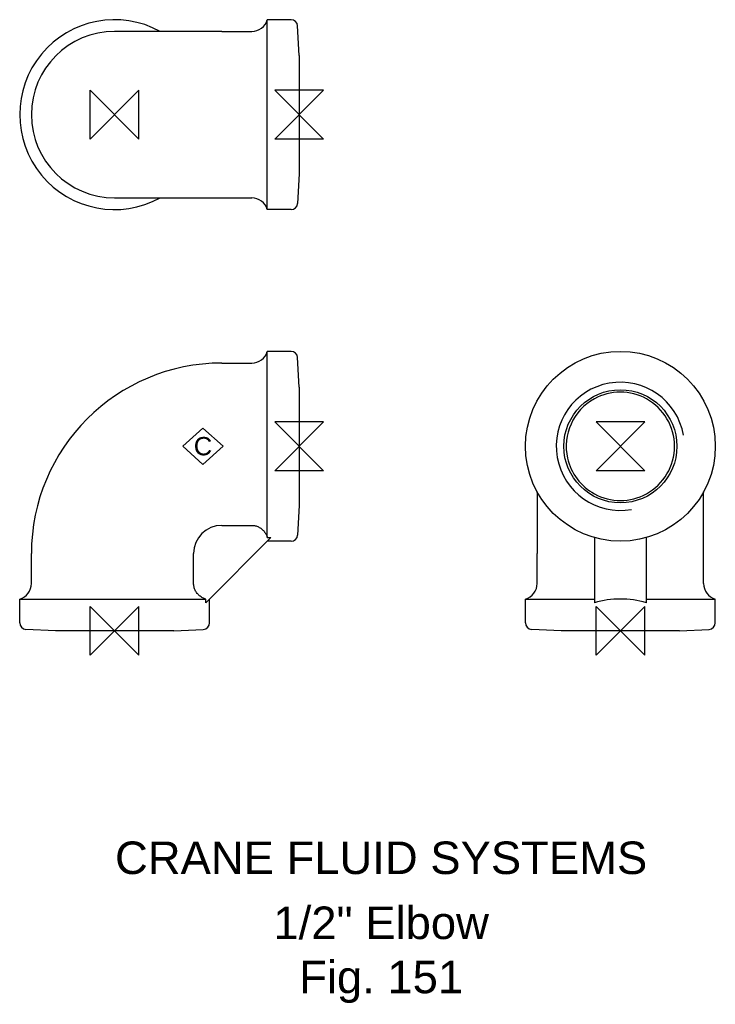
# Model space of a CAD drawing. Extents: x -15 to 92, y -57 to 94.
import ezdxf

# ---------------------------------------------------------------- set-up
doc = ezdxf.new("R2010")
doc.units = 0
doc.header["$MEASUREMENT"] = 0
doc.layers.get('0').update_dxf_attribs({"linetype": 'CONTINUOUS'})
for name, color, linetype in [('DETAIL', 2, 'CONTINUOUS'), ('ORIGIN', 6, 'CONTINUOUS'), ('SYMBOL', 3, 'CONTINUOUS')]:
    doc.layers.add(name, color=color, linetype=linetype)
doc.layers.add('TEXT', color=7, linetype='CONTINUOUS', lineweight=13)
doc.styles.add('fastrack', font='ARIAL.TTF')

# ---------------------------------------------------------------- blocks, each defined once
blk = doc.blocks.new('ZPO')
at = {"layer": 'ORIGIN'}
for p, q in [((-20, 20), (20, -20)), ((20, 20), (-20, -20)), ((-20, -20), (-20, 20)), ((20, -20), (20, 20))]:
    blk.add_line(p, q, dxfattribs=at)
blk = doc.blocks.new('C Symbol')
at = {"layer": 'SYMBOL'}
for p, q in [((-10, 0), (0, 9)), ((0, 9), (10, 0)), ((0, -9), (-10, 0)), ((10, 0), (0, -9))]:
    blk.add_line(p, q, dxfattribs=at)
at = {"layer": 'SYMBOL', "insert": (0, 0), "char_height": 9, "attachment_point": 5, "style": 'fastrack'}
blk.add_mtext('C', dxfattribs=at)

msp = doc.modelspace()

# ---------------------------------------------------------------- linework, layer by layer
at = {"layer": 'DETAIL'}
for p, q in [((23.5, 64.82), (23.5, 94.02)), ((27.16, 94.02), (23.5, 94.02)), ((28.4, 88.52), (28.16, 93.08)), ((16.5, 92.22), (0, 92.22)), ((16.5, 92.22), (21.1, 92.22)), ((28.4, 88.52), (28.4, 70.32)), ((28.4, 70.32), (28.16, 65.77)), ((0, 66.62), (16.5, 66.62)), ((16.5, 66.62), (21.1, 66.62)), ((27.16, 64.82), (23.5, 64.82)), ((23.5, 14.36), (23.5, 43)), ((27.16, 43), (23.5, 43)), ((16.5, 41.2), (21.1, 41.2)), ((28.4, 37.5), (28.16, 42.05)), ((28.4, 37.5), (28.4, 19.3)), ((65.02, 21.38), (65.02, 11.9)), ((90.62, 11.9), (90.62, 21.38)), ((28.4, 19.3), (28.16, 14.75)), ((16.5, 16.24), (21.1, 16.24)), ((24.06, 14.36), (14.04, 4.34)), ((23.5, 14.36), (24.06, 14.36)), ((27.16, 13.8), (23.5, 13.8)), ((73.82, 14.36), (73.82, 4.34)), ((81.82, 4.34), (81.82, 14.36)), ((-12.8, 7.3), (-12.8, 11.9)), ((12.16, 7.3), (12.16, 11.9)), ((65.02, 7.3), (65.02, 11.9)), ((90.62, 7.3), (90.62, 11.9)), ((-14.6, 4.9), (14.04, 4.9)), ((-14.6, 1.24), (-14.6, 4.9)), ((14.04, 4.34), (14.04, 4.9)), ((14.6, 1.24), (14.6, 4.9)), ((63.22, 4.9), (73.82, 4.9)), ((63.22, 1.24), (63.22, 4.9)), ((81.82, 4.9), (92.42, 4.9)), ((92.42, 1.24), (92.42, 4.9)), ((-9.1, 0), (-13.65, 0.24)), ((9.1, 0), (-9.1, 0)), ((9.1, 0), (13.65, 0.24)), ((68.72, 0), (64.17, 0.24)), ((86.92, 0), (91.48, 0.24)), ((86.92, 0), (68.72, 0))]:
    msp.add_line(p, q, dxfattribs=at)
at = {"layer": 'DETAIL', "flags": 128}
for points in [[(21.1, 16.24), (21.23, 16.24), (21.37, 16.22), (21.51, 16.2), (21.64, 16.18), (21.78, 16.14), (21.91, 16.1), (22.03, 16.05), (22.15, 16), (22.27, 15.93), (22.39, 15.86), (22.51, 15.78), (22.62, 15.7), (22.72, 15.61), (22.82, 15.52), (22.91, 15.43), (23, 15.32), (23.08, 15.21), (23.16, 15.1), (23.24, 14.98), (23.3, 14.86), (23.36, 14.73), (23.41, 14.61), (23.46, 14.49), (23.5, 14.36)], [(14.04, 4.9), (13.91, 4.94), (13.79, 4.99), (13.67, 5.04), (13.54, 5.1), (13.42, 5.16), (13.3, 5.24), (13.19, 5.32), (13.08, 5.4), (12.98, 5.49), (12.88, 5.58), (12.79, 5.68), (12.7, 5.78), (12.62, 5.89), (12.54, 6.01), (12.47, 6.13), (12.4, 6.25), (12.35, 6.37), (12.3, 6.49), (12.26, 6.62), (12.22, 6.76), (12.2, 6.89), (12.18, 7.03), (12.16, 7.17), (12.16, 7.3)]]:
    msp.add_lwpolyline(points, dxfattribs=at)
at = {"layer": 'DETAIL'}
for radius in [14.6, 8.7]:
    msp.add_circle((77.82, 28.4), radius, dxfattribs=at)
for centre, radius, start, end in [((0, 79.42), 14.6, 61.2483, 298.7517), ((21.1, 94.72), 2.5, 270, 343.7398), ((27.16, 93.02), 1, 3, 90), ((0, 79.42), 12.8, 90, 270), ((21.1, 64.12), 2.5, 16.2602, 90), ((27.16, 65.82), 1, 270, 357), ((21.1, 43.7), 2.5, 270, 343.7398), ((27.16, 42), 1, 3, 90), ((16.5, 11.9), 29.3, 90, 180), ((77.82, 28.4), 9.86, 10, 280), ((77.82, 28.4), 8.33, 90, 118.7129), ((77.82, 28.4), 8.33, 61.2871, 90), ((77.82, 28.4), 8.33, 118.7129, 192.6787), ((77.82, 28.4), 8.33, 0, 61.2871), ((77.82, 28.4), 8.33, 298.7129, 0), ((77.82, 28.4), 8.33, 192.6787, 241.2871), ((77.82, 28.4), 8.33, 241.2871, 298.7129), ((16.5, 11.9), 4.34, 90, 180), ((27.16, 14.8), 1, 270, 357), ((-15.3, 7.3), 2.5, 286.2602, 0), ((62.52, 7.3), 2.5, 286.2602, 0), ((93.12, 7.3), 2.5, 180, 253.7398), ((77.82, -9.7), 14.6, 74.0992, 105.9008), ((-13.6, 1.24), 1, 180, 267), ((13.6, 1.24), 1, 273, 0), ((64.22, 1.24), 1, 180, 267), ((91.42, 1.24), 1, 273, 0)]:
    msp.add_arc(centre, radius, start, end, dxfattribs=at)

# ---------------------------------------------------------------- block references
at = {"xscale": 0.3125, "yscale": 0.3125, "zscale": 0.3125}
msp.add_blockref('C Symbol', (13.6, 28.4), dxfattribs=at)
at = {"layer": 'ORIGIN', "xscale": 0.1875, "yscale": 0.1875, "zscale": 0.1875}
for p in [(0, 79.42), (0, 0), (77.82, 0)]:
    msp.add_blockref('ZPO', p, dxfattribs=at)
at = {"layer": 'ORIGIN', "xscale": 0.1875, "yscale": 0.1875, "zscale": 0.1875, "rotation": 90}
for p in [(28.4, 79.42), (28.4, 28.4), (77.82, 28.4)]:
    msp.add_blockref('ZPO', p, dxfattribs=at)

# ---------------------------------------------------------------- texts
at = {"layer": 'TEXT', "char_height": 5, "attachment_point": 2, "style": 'fastrack'}
for s, insert in [('CRANE FLUID SYSTEMS', (41.01, -32.4)), ('\\A1;1/2" Elbow\\PFig. 151', (41.01, -42.4))]:
    msp.add_mtext(s, dxfattribs=dict(at, insert=insert))

doc.saveas('drawing.dxf')
